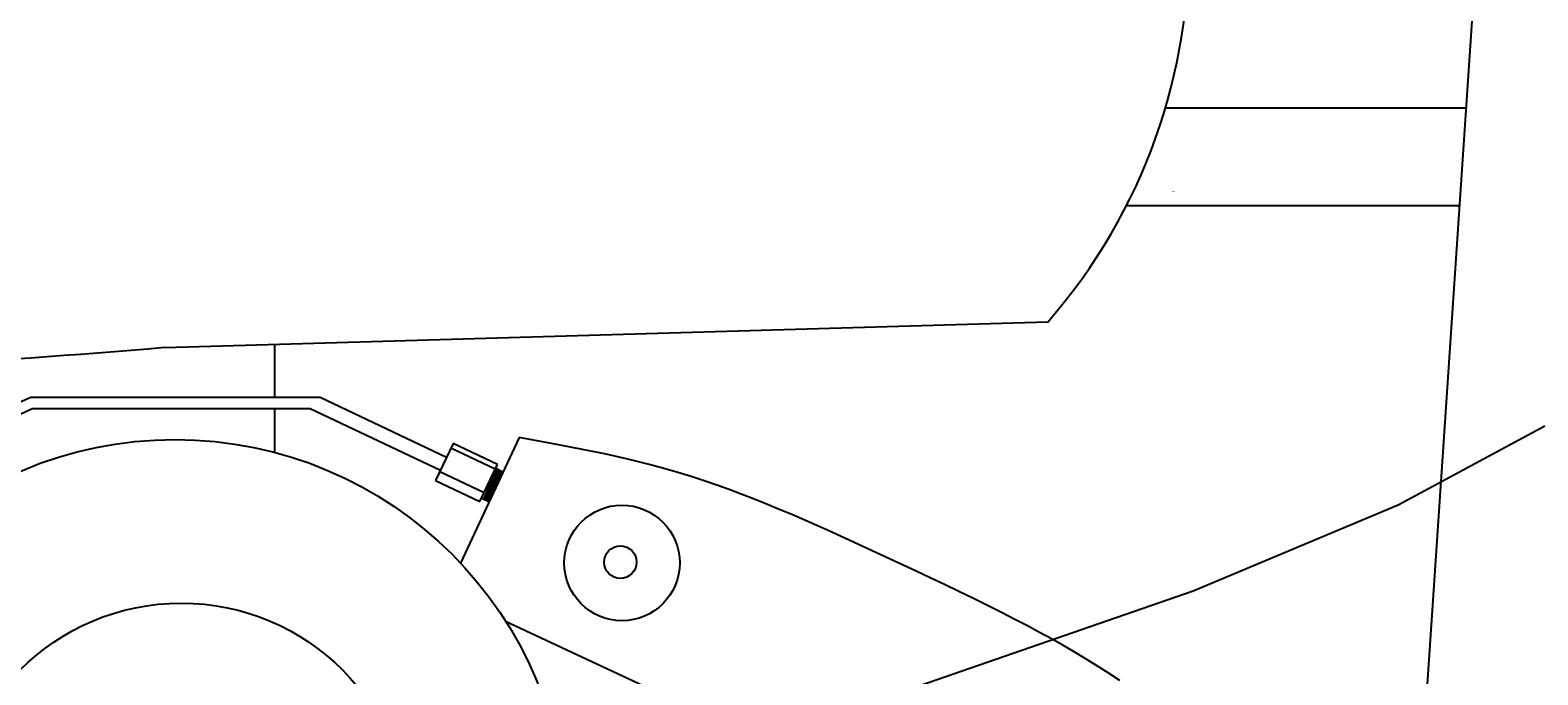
# Model space of a CAD drawing. Extents: x 0.9 to 11.8, y 2 to 8.4.
# Tile 13 of 15: x 6.338 to 7.933, y 4.666 to 5.348. Entities that reach past the tile are written whole.
import ezdxf

# ---------------------------------------------------------------- set-up
doc = ezdxf.new("R2010")
doc.units = 0
doc.header["$MEASUREMENT"] = 0
doc.linetypes.add('solid', pattern=[0])
doc.layers.add('lines & arcs', color=1, linetype='solid')

msp = doc.modelspace()

# ---------------------------------------------------------------- linework, layer by layer
at = {"layer": 'lines & arcs', "color": 5, "linetype": 'solid'}
for p, q in [((7.7977, 4.3833), (7.8674, 5.4176)), ((7.8572, 5.2655), (7.5386, 5.2655)), ((7.4976, 5.1626), (7.8502, 5.1626)), ((6.48, 5.0126), (7.4143, 5.0395)), ((6.5962, 5.016), (6.5962, 4.9598)), ((6.2923, 4.9395), (6.3383, 4.9598)), ((6.2991, 4.9287), (6.3398, 4.9479)), ((6.3383, 4.9598), (6.5958, 4.9598)), ((6.3398, 4.9479), (6.634, 4.9479)), ((6.5962, 4.9598), (6.6444, 4.9598)), ((6.5962, 4.9479), (6.5962, 4.9015)), ((6.634, 4.9479), (6.7717, 4.8827)), ((6.6444, 4.9598), (6.7782, 4.8964)), ((7.9401, 4.9291), (7.785, 4.8458)), ((6.8551, 4.9173), (6.793, 4.7843)), ((6.8894, 4.9111), (6.8551, 4.9173)), ((6.7851, 4.9111), (6.7665, 4.8719)), ((6.8298, 4.8837), (6.7827, 4.906)), ((6.8322, 4.8888), (6.7851, 4.9111)), ((6.9204, 4.9051), (6.8894, 4.9111)), ((6.9471, 4.8996), (6.9204, 4.9051)), ((6.97, 4.8944), (6.9471, 4.8996)), ((6.771, 4.8813), (6.8181, 4.859)), ((6.8136, 4.8495), (6.8322, 4.8888)), ((6.8175, 4.8521), (6.8309, 4.8841)), ((6.819, 4.8514), (6.8324, 4.8834)), ((6.8209, 4.8505), (6.8342, 4.8825)), ((6.8223, 4.8498), (6.8357, 4.8818)), ((6.8223, 4.8499), (6.8371, 4.8811)), ((6.8371, 4.8811), (6.8302, 4.8844)), ((6.9899, 4.8895), (6.97, 4.8944)), ((7.0072, 4.8848), (6.9899, 4.8895)), ((7.0228, 4.8803), (7.0072, 4.8848)), ((6.7665, 4.8719), (6.8136, 4.8495)), ((7.0371, 4.8759), (7.0228, 4.8803)), ((7.0508, 4.8714), (7.0371, 4.8759)), ((7.0641, 4.8669), (7.0508, 4.8714)), ((7.0771, 4.8622), (7.0641, 4.8669)), ((6.8154, 4.8532), (6.8223, 4.8499)), ((7.09, 4.8575), (7.0771, 4.8622)), ((7.103, 4.8525), (7.09, 4.8575)), ((7.1161, 4.8472), (7.103, 4.8525)), ((7.1295, 4.8416), (7.1161, 4.8472)), ((7.1435, 4.8357), (7.1295, 4.8416)), ((7.158, 4.8295), (7.1435, 4.8357)), ((7.785, 4.8458), (7.568, 4.7546)), ((7.173, 4.8229), (7.158, 4.8295)), ((7.1812, 4.8192), (7.173, 4.8229)), ((7.2751, 4.7758), (7.1812, 4.8192)), ((7.2899, 4.7688), (7.2751, 4.7758)), ((7.568, 4.7546), (7.2778, 4.6543)), ((7.3051, 4.7616), (7.2899, 4.7688)), ((7.3203, 4.7543), (7.3051, 4.7616)), ((7.3356, 4.7468), (7.3203, 4.7543)), ((7.3506, 4.7394), (7.3356, 4.7468)), ((7.3652, 4.732), (7.3506, 4.7394)), ((6.8407, 4.7229), (7.5549, 4.3899)), ((7.3794, 4.7248), (7.3652, 4.732)), ((7.3928, 4.7179), (7.3794, 4.7248)), ((7.4057, 4.711), (7.3928, 4.7179)), ((7.4181, 4.7043), (7.4057, 4.711)), ((7.4302, 4.6975), (7.4181, 4.7043)), ((7.4421, 4.6906), (7.4302, 4.6975)), ((7.454, 4.6836), (7.4421, 4.6906)), ((7.4659, 4.6762), (7.454, 4.6836)), ((7.4781, 4.6685), (7.4659, 4.6762)), ((7.4907, 4.6603), (7.4781, 4.6685))]:
    msp.add_line(p, q, dxfattribs=at)
for centre, radius in [((6.4909, 4.5006), 0.4145), ((6.9638, 4.7846), 0.0611), ((6.9621, 4.7854), 0.0172), ((6.4976, 4.501), 0.2411)]:
    msp.add_circle(centre, radius, dxfattribs=at)
for centre, radius, start, end in [((6.959, 5.4372), 0.6045, 318.8535, 488.1129), ((5.4974, 16.6824), 11.711, 269.23822, 274.8131)]:
    msp.add_arc(centre, radius, start, end, dxfattribs=at)

# ---------------------------------------------------------------- texts
at = {"layer": 'lines & arcs', "color": 5, "linetype": 'solid', "width": 1.142857}
msp.add_text('     1989', height=0.001, dxfattribs=at).set_placement((7.5432, 5.1771))

doc.saveas('drawing.dxf')
